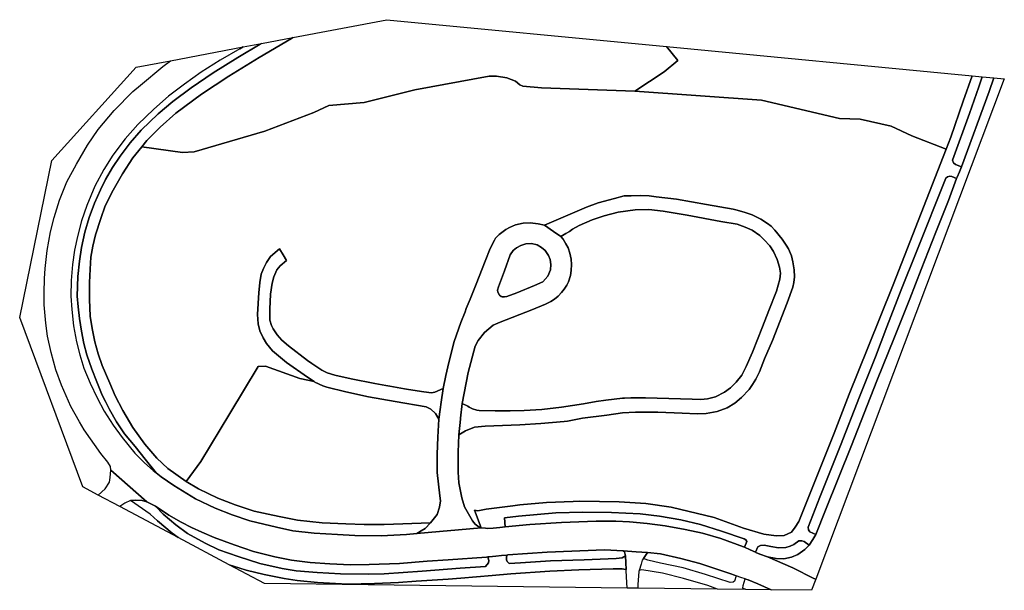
# Model space of a CAD drawing. Header units: metres. Extents: x 92348 to 92626, y 1600225 to 1600387.
import ezdxf

# ---------------------------------------------------------------- set-up
doc = ezdxf.new("R2010")
doc.units = ezdxf.units.M
doc.header["$LTSCALE"] = 25.4
for name, color, linetype in [('ArealressursFlate', 10, 'Continuous'), ('ArealressursGrense', 10, 'Continuous'), ('KantUtsnitt', 10, 'Continuous')]:
    doc.layers.add(name, color=color, linetype=linetype)

# ---------------------------------------------------------------- blocks, each defined once
blk = doc.blocks.new('FKB_210_AR5_NTM 10_NN2000_FeatureWriter_15_0_FMEBLOCK1')
at = {"layer": 'ArealressursFlate'}
for points in [[(-15.66, -11.59), (-15.32, -8.85), (-15.01, -6.84), (-14.44, -2.98), (-13.72, 0.7), (-12.81, 4.37), (-11.28, 10.35), (-9.45, 15.69), (-8.26, 18.74), (-7.9, 19.68), (-6.83, 22.37), (-5.14, 26.54), (-2.58, 33.12), (-1.18, 36.7), (0.08, 39.05), (0.36, 39.58), (1.37, 40.61), (3.27, 42.05), (4.37, 42.66), (5.98, 43.35), (8.18, 43.83), (10.18, 43.96), (12.46, 43.68), (14.22, 43.27), (16.77, 41.49), (18.82, 40.06), (19.49, 39.34), (20.28, 38), (20.94, 36.82), (21.43, 35.39), (21.73, 33.68), (21.91, 32.15), (21.82, 30.49), (21.58, 28.99), (20.99, 27.27), (20.51, 26.26), (19.8, 25.13), (19.06, 24.25), (18.08, 23.21), (17.05, 22.34), (16.01, 21.67), (14.54, 20.92), (10.63, 19.33), (1.67, 15.83), (-0.31, 14.95), (-2.75, 12.94), (-4.58, 10.66), (-5.36, 8.99), (-7.35, 1.61), (-9.02, -7.23), (-9.54, -11.34), (-9.58, -11.62), (-9.97, -16.03), (-10.22, -20.94), (-10.17, -26.6), (-10.04, -29.63), (-9.2, -33.9), (-8.36, -36.47), (-6.12, -40.44), (-5.37, -41.36), (-4.63, -41.93), (-3.69, -42.36), (-21.91, -43.96), (-20.69, -43.27), (-19.52, -42.53), (-18, -40.99), (-16.14, -38.57), (-15.43, -36.56), (-15.17, -34.69), (-15.39, -33.3), (-16.09, -26.74), (-16.14, -21.5), (-15.98, -16.73)], [(1.07, 24.29), (1.47, 23.47), (1.94, 23.08), (2.28, 22.98), (2.96, 22.99), (3.56, 23.05), (6.43, 24.1), (11.42, 26.16), (13.77, 27.26), (15.19, 28.88), (15.89, 30.65), (15.98, 32.13), (15.87, 33.58), (15.39, 34.71), (14.43, 36.08), (13.42, 36.97), (12.12, 37.69), (10.56, 38.06), (8.99, 38.04), (7.52, 37.49), (6.35, 36.9), (5.33, 36.08), (4.53, 34.91), (2.91, 30.34), (1.21, 25.8), (0.93, 24.86)]]:
    blk.add_lwpolyline(points, close=True, dxfattribs=at)

msp = doc.modelspace()

# ---------------------------------------------------------------- linework, layer by layer
at = {"layer": 'ArealressursFlate'}
for points in [[(92530.82, 1600378.99), (92534.02, 1600374.99), (92530.15, 1600371.86), (92521.85, 1600366.36), (92495.45, 1600367.28), (92490.17, 1600367.74), (92489.32, 1600368.18), (92488.08, 1600369.22), (92485.58, 1600370.12), (92482.66, 1600370.56), (92480.57, 1600370.57), (92459.55, 1600366.74), (92445.21, 1600363.11), (92435.3, 1600362.34), (92430.99, 1600360.29), (92417.13, 1600355.03), (92397.13, 1600349.19), (92393.82, 1600349), (92382.34, 1600350.61), (92383.76, 1600352.37), (92387.5, 1600356.12), (92391.99, 1600360.08), (92399.22, 1600365.5), (92407, 1600370.63), (92415.59, 1600375.9), (92424.67, 1600381.29), (92425.08, 1600381.53), (92451.71, 1600386.58)], [(92425.08, 1600381.53), (92424.67, 1600381.29), (92415.59, 1600375.9), (92407, 1600370.63), (92399.22, 1600365.5), (92391.99, 1600360.08), (92387.5, 1600356.12), (92383.76, 1600352.37), (92382.34, 1600350.61), (92379.81, 1600347.45), (92376.88, 1600342.98), (92374.23, 1600338.32), (92371.98, 1600333.92), (92370.77, 1600330.33), (92369.27, 1600325.65), (92368.47, 1600322.52), (92367.95, 1600319.4), (92367.7, 1600315.99), (92367.51, 1600312.17), (92367.51, 1600307.4), (92367.78, 1600302.63), (92368.35, 1600299.2), (92369.04, 1600295.45), (92369.97, 1600292.04), (92371.16, 1600288.75), (92373.27, 1600283.68), (92374.85, 1600280.11), (92376.97, 1600275.99), (92379.83, 1600271.18), (92383.24, 1600266.46), (92386.59, 1600262.52), (92389.69, 1600259.61), (92394.88, 1600255.93), (92398.4, 1600253.83), (92403.82, 1600251.17), (92408.77, 1600249.25), (92414.12, 1600247.53), (92418.13, 1600246.6), (92421.19, 1600245.94), (92426.43, 1600244.97), (92433.36, 1600244.19), (92440.04, 1600243.89), (92445.29, 1600243.68), (92450.88, 1600243.74), (92464.04, 1600244.16), (92462.52, 1600242.62), (92461.35, 1600241.88), (92460.13, 1600241.19), (92457.19, 1600240.89), (92450.1, 1600240.52), (92442.6, 1600240.62), (92437.7, 1600240.84), (92431.09, 1600241.27), (92425.04, 1600241.96), (92420.41, 1600242.92), (92416.88, 1600243.78), (92412.94, 1600244.73), (92407.92, 1600246.44), (92403.11, 1600248.35), (92397.56, 1600250.95), (92391.4, 1600254.72), (92387.83, 1600257.22), (92386.45, 1600258.3), (92383.27, 1600262.19), (92380.45, 1600265.75), (92377.49, 1600269.36), (92375.2, 1600272.73), (92373.21, 1600276.25), (92372.06, 1600278.54), (92371.15, 1600280.35), (92369.6, 1600284.08), (92368.19, 1600287.64), (92366.84, 1600291.74), (92365.98, 1600294.97), (92365.25, 1600298.45), (92364.73, 1600302.01), (92364.34, 1600305.3), (92364.08, 1600308.35), (92364.29, 1600313.94), (92364.7, 1600318.23), (92365.24, 1600322.12), (92366.26, 1600326.45), (92367.47, 1600330.56), (92368.99, 1600334.68), (92370.62, 1600338.45), (92372.06, 1600341.33), (92374.05, 1600344.79), (92376.19, 1600347.95), (92379.1, 1600351.76), (92382.16, 1600355.28), (92386.97, 1600359.94), (92391.14, 1600363.46), (92396.29, 1600367.3), (92402.53, 1600371.55), (92409.48, 1600375.85), (92415.81, 1600379.61), (92416.2, 1600379.85)], [(92560.36, 1600225.24), (92556.62, 1600226.88), (92553.88, 1600228.03), (92553.23, 1600228.26), (92553.06, 1600228.32), (92553.07, 1600228.32), (92551.78, 1600228.75), (92550.45, 1600229.21), (92550.01, 1600229.36), (92548.97, 1600229.72), (92540.19, 1600232.65), (92534.8, 1600234.13), (92529.05, 1600235.38), (92525.38, 1600235.8), (92522.18, 1600236), (92518.56, 1600236.23), (92513.24, 1600236.53), (92497.03, 1600235.92), (92485.86, 1600235.11), (92485.64, 1600235.08), (92484.08, 1600234.92), (92482.46, 1600234.76), (92480.61, 1600234.56), (92480.28, 1600234.53), (92479.87, 1600234.49), (92469.05, 1600233.7), (92463.11, 1600233.3), (92455.24, 1600232.7), (92446.67, 1600232.44), (92441.35, 1600232.32), (92435.5, 1600232.54), (92429.95, 1600232.97), (92424.72, 1600233.62), (92419.94, 1600234.54), (92413.93, 1600236.12), (92408.49, 1600237.99), (92402.79, 1600240.06), (92399.33, 1600241.51), (92396.43, 1600242.87), (92393.47, 1600244.37), (92390.02, 1600246.4), (92386.19, 1600248.88), (92383.75, 1600250.17), (92373.57, 1600259.1), (92373.46, 1600260.12), (92372.72, 1600261.35), (92370.74, 1600263.83), (92366.07, 1600270.51), (92364.75, 1600272.74), (92362.31, 1600277.08), (92359.64, 1600283.12), (92358.05, 1600287.45), (92356.66, 1600292.41), (92355.71, 1600296.97), (92355.18, 1600300.69), (92354.76, 1600305.88), (92354.72, 1600309.27), (92354.8, 1600313.33), (92355.01, 1600316.18), (92355.56, 1600321.27), (92356.56, 1600326.53), (92357.56, 1600330.6), (92359.06, 1600335.52), (92361.18, 1600340.69), (92363.88, 1600345.73), (92366.98, 1600351.05), (92370.04, 1600355.51), (92374.52, 1600360.91), (92379.83, 1600366.28), (92381.98, 1600368.08), (92388.29, 1600373.31), (92390.47, 1600374.96), (92411.03, 1600378.86), (92410.09, 1600378.3), (92404.47, 1600375.08), (92399.13, 1600371.7), (92394.38, 1600368.37), (92389.87, 1600364.94), (92385.78, 1600361.3), (92381.22, 1600356.92), (92377.63, 1600352.84), (92374.15, 1600348.24), (92371.6, 1600344.19), (92369.07, 1600339.46), (92366.77, 1600334.03), (92365.31, 1600329.7), (92364.11, 1600325.19), (92363.29, 1600321.34), (92362.74, 1600317.33), (92362.39, 1600312.81), (92362.3, 1600308.36), (92362.55, 1600304.53), (92363.04, 1600299.98), (92363.88, 1600295.37), (92364.82, 1600291.73), (92365.93, 1600287.92), (92367.75, 1600283.67), (92369.68, 1600279.52), (92371.69, 1600275.83), (92374.27, 1600271.87), (92376.8, 1600268.3), (92380.38, 1600263.91), (92383.1, 1600261.19), (92385.57, 1600258.99), (92386.45, 1600258.3), (92387.83, 1600257.22), (92391.4, 1600254.72), (92397.56, 1600250.95), (92403.11, 1600248.35), (92407.92, 1600246.44), (92412.94, 1600244.73), (92416.88, 1600243.78), (92420.41, 1600242.92), (92425.04, 1600241.96), (92431.09, 1600241.27), (92437.7, 1600240.84), (92442.6, 1600240.62), (92450.1, 1600240.52), (92457.19, 1600240.89), (92460.13, 1600241.19), (92478.35, 1600242.79), (92479.59, 1600242.64), (92480.17, 1600242.56), (92481.78, 1600242.72), (92483.6, 1600242.89), (92485.1, 1600243.03), (92492.12, 1600243.67), (92501.09, 1600244.31), (92510.87, 1600244.7), (92516.46, 1600244.68), (92520.27, 1600244.44), (92525.36, 1600243.99), (92530.39, 1600243.35), (92536.11, 1600242.32), (92540.93, 1600241.25), (92546.17, 1600239.73), (92552.55, 1600237.41), (92552.84, 1600237.27), (92554.44, 1600236.53), (92555.93, 1600235.85), (92556.09, 1600235.77), (92557.15, 1600235.29), (92559.38, 1600234.53), (92559.38, 1600234.52), (92566.53, 1600231.48), (92572.49, 1600228.47), (92572.99, 1600228.22), (92571.82, 1600225.09)], [(92617.28, 1600370.69), (92614.74, 1600363.5), (92611.22, 1600353.32), (92609.89, 1600349.92), (92600.16, 1600353.73), (92594.32, 1600356.49), (92585.61, 1600358.45), (92579.7, 1600358.59), (92557.66, 1600363.78), (92521.85, 1600366.36), (92530.15, 1600371.86), (92534.02, 1600374.99), (92530.82, 1600378.99)], [(92423.31, 1600318.4), (92422.31, 1600320.03), (92421.26, 1600321.73), (92418.78, 1600319.6), (92417.58, 1600317.89), (92416.76, 1600316.18), (92416.16, 1600314.56), (92415.76, 1600312.22), (92415.53, 1600310.24), (92415.48, 1600309.39), (92415.11, 1600303.13), (92415.3, 1600300.47), (92415.77, 1600298.55), (92416.64, 1600296.58), (92417.61, 1600294.94), (92419.29, 1600292.91), (92423.31, 1600289.54), (92429.22, 1600285.38), (92431.07, 1600284.16), (92427.04, 1600285.01), (92417.31, 1600288.56), (92415.25, 1600288.39), (92407.22, 1600275.09), (92399.05, 1600261.54), (92394.88, 1600255.93), (92389.69, 1600259.61), (92386.59, 1600262.52), (92383.24, 1600266.46), (92379.83, 1600271.18), (92376.97, 1600275.99), (92374.85, 1600280.11), (92373.27, 1600283.68), (92371.16, 1600288.75), (92369.97, 1600292.04), (92369.04, 1600295.45), (92368.35, 1600299.2), (92367.78, 1600302.63), (92367.51, 1600307.4), (92367.51, 1600312.17), (92367.7, 1600315.99), (92367.95, 1600319.4), (92368.47, 1600322.52), (92369.27, 1600325.65), (92370.77, 1600330.33), (92371.98, 1600333.92), (92374.23, 1600338.32), (92376.88, 1600342.98), (92379.81, 1600347.45), (92382.34, 1600350.61), (92393.82, 1600349), (92397.13, 1600349.19), (92417.13, 1600355.03), (92430.99, 1600360.29), (92435.3, 1600362.34), (92445.21, 1600363.11), (92459.55, 1600366.74), (92480.57, 1600370.57), (92482.66, 1600370.56), (92485.58, 1600370.12), (92488.08, 1600369.22), (92489.32, 1600368.18), (92490.17, 1600367.74), (92495.45, 1600367.28), (92521.85, 1600366.36), (92557.66, 1600363.78), (92579.7, 1600358.59), (92585.61, 1600358.45), (92594.32, 1600356.49), (92600.16, 1600353.73), (92609.89, 1600349.92), (92594.89, 1600311.54), (92587.74, 1600293.72), (92582.49, 1600280.61), (92578.21, 1600269.58), (92572.58, 1600255.42), (92568.21, 1600244.6), (92567.23, 1600242.92), (92566.1, 1600241.59), (92564.07, 1600240.6), (92561.83, 1600240.47), (92558.32, 1600241.01), (92552.6, 1600242.66), (92544.26, 1600245.66), (92532.08, 1600248.6), (92524.98, 1600249.68), (92517.35, 1600250.15), (92506.29, 1600250.34), (92504.34, 1600250.27), (92496.85, 1600249.96), (92489.29, 1600249.3), (92487.31, 1600249.01), (92479.77, 1600248.03), (92477.37, 1600247.6), (92476.45, 1600247.76), (92478.35, 1600242.79), (92477.41, 1600243.22), (92476.67, 1600243.79), (92475.92, 1600244.71), (92473.68, 1600248.68), (92472.84, 1600251.25), (92472, 1600255.52), (92471.87, 1600258.55), (92471.82, 1600264.21), (92472.07, 1600269.12), (92473.91, 1600270.23), (92476.45, 1600271.27), (92479.52, 1600271.55), (92489.28, 1600271.93), (92495.24, 1600272.3), (92501.87, 1600272.86), (92502.73, 1600273), (92507.01, 1600273.82), (92513.91, 1600274.7), (92518.33, 1600275.36), (92521.99, 1600275.54), (92527.32, 1600275.49), (92528.36, 1600275.49), (92535.21, 1600275.23), (92539.46, 1600275.04), (92542, 1600275.13), (92545.16, 1600275.68), (92547.92, 1600276.77), (92550.16, 1600278.1), (92552, 1600279.65), (92554.14, 1600281.88), (92555.11, 1600283.34), (92556.02, 1600284.81), (92557.08, 1600286.94), (92558.52, 1600290.57), (92560.81, 1600295.77), (92564.93, 1600306.41), (92566.51, 1600310.85), (92566.85, 1600312.2), (92567.01, 1600313.78), (92566.9, 1600315.76), (92566.51, 1600318.05), (92566.11, 1600319.75), (92565.32, 1600321.73), (92564.6, 1600322.77), (92563.5, 1600324.42), (92561.46, 1600326.99), (92560.36, 1600328.15), (92559.32, 1600328.94), (92557.48, 1600330.13), (92555.06, 1600331.31), (92553.05, 1600332.02), (92550.78, 1600332.72), (92549.6, 1600333), (92542.14, 1600334.29), (92533.58, 1600335.83), (92527.84, 1600336.47), (92525.89, 1600336.72), (92523.42, 1600336.85), (92520.82, 1600336.74), (92518.83, 1600336.76), (92516.04, 1600335.99), (92511.46, 1600334.73), (92508.13, 1600333.53), (92503.53, 1600331.56), (92496.26, 1600328.42), (92494.5, 1600328.83), (92492.22, 1600329.11), (92490.22, 1600328.98), (92488.02, 1600328.5), (92486.41, 1600327.81), (92485.31, 1600327.2), (92483.41, 1600325.76), (92482.4, 1600324.73), (92482.12, 1600324.2), (92480.86, 1600321.85), (92479.46, 1600318.27), (92476.9, 1600311.69), (92475.21, 1600307.52), (92474.14, 1600304.83), (92473.78, 1600303.89), (92472.59, 1600300.84), (92470.76, 1600295.5), (92469.23, 1600289.52), (92468.32, 1600285.85), (92467.6, 1600282.17), (92465.27, 1600281.13), (92464.31, 1600280.96), (92462.14, 1600281.22), (92457.75, 1600281.93), (92456.71, 1600282.08), (92452.49, 1600282.84), (92451.34, 1600283.05), (92448.29, 1600283.61), (92441.54, 1600284.98), (92436.92, 1600286.01), (92434.78, 1600286.68), (92433.29, 1600287.38), (92430.47, 1600289.32), (92429.26, 1600290.16), (92423.82, 1600294.27), (92421.94, 1600295.88), (92420.6, 1600297.37), (92419.54, 1600299.07), (92419.03, 1600300.02), (92418.61, 1600301.51), (92418.57, 1600304.62), (92418.77, 1600308.89), (92419.23, 1600312.03), (92419.68, 1600313.77), (92420.54, 1600315.75), (92421.53, 1600316.89)], [(92617.28, 1600370.69), (92620.11, 1600370.42), (92619.17, 1600367.61), (92616.54, 1600360.04), (92611.68, 1600346.86), (92612, 1600346.06), (92612.52, 1600345.59), (92614.23, 1600344.97), (92613.66, 1600343.55), (92613, 1600341.97), (92612.85, 1600341.61), (92611.51, 1600342.18), (92610.98, 1600342.26), (92610.3, 1600342.1), (92609.85, 1600341.77), (92601.59, 1600321.17), (92597.21, 1600310.1), (92593.14, 1600299.61), (92589.87, 1600291.18), (92585.4, 1600279.82), (92580.05, 1600266.09), (92574.2, 1600251.42), (92570.89, 1600242.96), (92570.97, 1600242.22), (92571.36, 1600241.63), (92573.07, 1600240.91), (92572.19, 1600239.49), (92571.18, 1600237.88), (92569.71, 1600238.95), (92569.04, 1600239.11), (92568.24, 1600239.1), (92566.77, 1600238.03), (92565.77, 1600237.56), (92564.5, 1600237.22), (92562.48, 1600237.08), (92560.26, 1600237.45), (92558.39, 1600237.84), (92557.35, 1600237.74), (92556.63, 1600237.42), (92555.93, 1600235.85), (92554.44, 1600236.53), (92552.84, 1600237.27), (92553.49, 1600238.88), (92553.23, 1600239.35), (92552.71, 1600239.69), (92546.39, 1600241.86), (92540.36, 1600243.71), (92534.81, 1600245.04), (92528.82, 1600246.12), (92523.32, 1600246.75), (92515.27, 1600247.13), (92507.14, 1600247.24), (92499.44, 1600247.06), (92488.93, 1600246.12), (92484.94, 1600245.61), (92485.1, 1600243.03), (92483.6, 1600242.89), (92481.78, 1600242.72), (92480.17, 1600242.56), (92479.59, 1600242.64), (92478.35, 1600242.79), (92476.45, 1600247.76), (92477.37, 1600247.6), (92479.77, 1600248.03), (92487.31, 1600249.01), (92489.29, 1600249.3), (92496.85, 1600249.96), (92504.34, 1600250.27), (92506.29, 1600250.34), (92517.35, 1600250.15), (92524.98, 1600249.68), (92532.08, 1600248.6), (92544.26, 1600245.66), (92552.6, 1600242.66), (92558.32, 1600241.01), (92561.83, 1600240.47), (92564.07, 1600240.6), (92566.1, 1600241.59), (92567.23, 1600242.92), (92568.21, 1600244.6), (92572.58, 1600255.42), (92578.21, 1600269.58), (92582.49, 1600280.61), (92587.74, 1600293.72), (92594.89, 1600311.54), (92609.89, 1600349.92), (92611.22, 1600353.32), (92614.74, 1600363.5)], [(92573.07, 1600240.91), (92575.81, 1600247.75), (92583.15, 1600266.06), (92590.33, 1600284.4), (92595.33, 1600296.7), (92599.64, 1600307.59), (92602.86, 1600315.86), (92607.01, 1600326.42), (92610.54, 1600335.38), (92612.85, 1600341.61), (92613, 1600341.97), (92613.66, 1600343.55), (92614.23, 1600344.97), (92622.05, 1600366.21), (92623.34, 1600370.11), (92626.35, 1600369.82), (92572.99, 1600228.22), (92572.49, 1600228.47), (92566.53, 1600231.48), (92559.38, 1600234.52), (92559.38, 1600234.53), (92561.78, 1600234.11), (92563.98, 1600234.03), (92566.17, 1600234.51), (92567.97, 1600235.26), (92569.89, 1600236.6), (92571.18, 1600237.88), (92572.19, 1600239.49)], [(92623.34, 1600370.11), (92622.05, 1600366.21), (92614.23, 1600344.97), (92612.52, 1600345.59), (92612, 1600346.06), (92611.68, 1600346.86), (92616.54, 1600360.04), (92619.17, 1600367.61), (92620.11, 1600370.42)], [(92612.85, 1600341.61), (92610.54, 1600335.38), (92607.01, 1600326.42), (92602.86, 1600315.86), (92599.64, 1600307.59), (92595.33, 1600296.7), (92590.33, 1600284.4), (92583.15, 1600266.06), (92575.81, 1600247.75), (92573.07, 1600240.91), (92571.36, 1600241.63), (92570.97, 1600242.22), (92570.89, 1600242.96), (92574.2, 1600251.42), (92580.05, 1600266.09), (92585.4, 1600279.82), (92589.87, 1600291.18), (92593.14, 1600299.61), (92597.21, 1600310.1), (92601.59, 1600321.17), (92609.85, 1600341.77), (92610.3, 1600342.1), (92610.98, 1600342.26), (92611.51, 1600342.18)], [(92473.02, 1600277.92), (92474.61, 1600277.23), (92474.99, 1600276.89), (92475.92, 1600276.47), (92477.09, 1600276.11), (92477.74, 1600275.98), (92482.29, 1600275.88), (92486.56, 1600275.84), (92490.47, 1600275.95), (92495.51, 1600276.29), (92501.12, 1600276.96), (92507.28, 1600277.87), (92510.85, 1600278.49), (92513.59, 1600278.93), (92518.33, 1600279.43), (92518.89, 1600279.49), (92520.69, 1600279.54), (92524.84, 1600279.57), (92531.43, 1600279.34), (92538.04, 1600279.17), (92540.53, 1600279.09), (92542.41, 1600279.3), (92544.69, 1600279.89), (92547.17, 1600281.19), (92548.86, 1600282.42), (92550.52, 1600284.02), (92552.11, 1600286), (92553.36, 1600288.42), (92555.11, 1600292.53), (92557.97, 1600299.64), (92559.78, 1600304.24), (92561.88, 1600309.76), (92562.88, 1600313.11), (92562.99, 1600314.82), (92562.72, 1600316.54), (92562.1, 1600318.73), (92561.05, 1600320.96), (92560.04, 1600322.56), (92558.4, 1600324.3), (92557.23, 1600325.46), (92555.01, 1600327.04), (92553.01, 1600327.9), (92550.74, 1600328.67), (92546.17, 1600329.42), (92536.6, 1600331.28), (92529.88, 1600332.4), (92525.82, 1600332.84), (92521.89, 1600332.8), (92517.08, 1600332.13), (92513.17, 1600331.11), (92509.76, 1600329.93), (92506.1, 1600328.33), (92504.16, 1600327.29), (92503.33, 1600326.65), (92502.34, 1600326.1), (92500.86, 1600325.21), (92498.81, 1600326.64), (92496.26, 1600328.42), (92503.53, 1600331.56), (92508.13, 1600333.53), (92511.46, 1600334.73), (92516.04, 1600335.99), (92518.83, 1600336.76), (92520.82, 1600336.74), (92523.42, 1600336.85), (92525.89, 1600336.72), (92527.84, 1600336.47), (92533.58, 1600335.83), (92542.14, 1600334.29), (92549.6, 1600333), (92550.78, 1600332.72), (92553.05, 1600332.02), (92555.06, 1600331.31), (92557.48, 1600330.13), (92559.32, 1600328.94), (92560.36, 1600328.15), (92561.46, 1600326.99), (92563.5, 1600324.42), (92564.6, 1600322.77), (92565.32, 1600321.73), (92566.11, 1600319.75), (92566.51, 1600318.05), (92566.9, 1600315.76), (92567.01, 1600313.78), (92566.85, 1600312.2), (92566.51, 1600310.85), (92564.93, 1600306.41), (92560.81, 1600295.77), (92558.52, 1600290.57), (92557.08, 1600286.94), (92556.02, 1600284.81), (92555.11, 1600283.34), (92554.14, 1600281.88), (92552, 1600279.65), (92550.16, 1600278.1), (92547.92, 1600276.77), (92545.16, 1600275.68), (92542, 1600275.13), (92539.46, 1600275.04), (92535.21, 1600275.23), (92528.36, 1600275.49), (92527.32, 1600275.49), (92521.99, 1600275.54), (92518.33, 1600275.36), (92513.91, 1600274.7), (92507.01, 1600273.82), (92502.73, 1600273), (92501.87, 1600272.86), (92495.24, 1600272.3), (92489.28, 1600271.93), (92479.52, 1600271.55), (92476.45, 1600271.27), (92473.91, 1600270.23), (92472.07, 1600269.12), (92472.46, 1600273.53), (92472.5, 1600273.81)], [(92500.86, 1600325.21), (92502.34, 1600326.1), (92503.33, 1600326.65), (92504.16, 1600327.29), (92506.1, 1600328.33), (92509.76, 1600329.93), (92513.17, 1600331.11), (92517.08, 1600332.13), (92521.89, 1600332.8), (92525.82, 1600332.84), (92529.88, 1600332.4), (92536.6, 1600331.28), (92546.17, 1600329.42), (92550.74, 1600328.67), (92553.01, 1600327.9), (92555.01, 1600327.04), (92557.23, 1600325.46), (92558.4, 1600324.3), (92560.04, 1600322.56), (92561.05, 1600320.96), (92562.1, 1600318.73), (92562.72, 1600316.54), (92562.99, 1600314.82), (92562.88, 1600313.11), (92561.88, 1600309.76), (92559.78, 1600304.24), (92557.97, 1600299.64), (92555.11, 1600292.53), (92553.36, 1600288.42), (92552.11, 1600286), (92550.52, 1600284.02), (92548.86, 1600282.42), (92547.17, 1600281.19), (92544.69, 1600279.89), (92542.41, 1600279.3), (92540.53, 1600279.09), (92538.04, 1600279.17), (92531.43, 1600279.34), (92524.84, 1600279.57), (92520.69, 1600279.54), (92518.89, 1600279.49), (92518.33, 1600279.43), (92513.59, 1600278.93), (92510.85, 1600278.49), (92507.28, 1600277.87), (92501.12, 1600276.96), (92495.51, 1600276.29), (92490.47, 1600275.95), (92486.56, 1600275.84), (92482.29, 1600275.88), (92477.74, 1600275.98), (92477.09, 1600276.11), (92475.92, 1600276.47), (92474.99, 1600276.89), (92474.61, 1600277.23), (92473.02, 1600277.92), (92474.69, 1600286.76), (92476.68, 1600294.14), (92477.46, 1600295.81), (92479.29, 1600298.09), (92481.73, 1600300.1), (92483.71, 1600300.98), (92492.67, 1600304.48), (92496.58, 1600306.07), (92498.05, 1600306.82), (92499.09, 1600307.49), (92500.12, 1600308.36), (92501.1, 1600309.4), (92501.84, 1600310.28), (92502.55, 1600311.41), (92503.03, 1600312.42), (92503.62, 1600314.14), (92503.86, 1600315.64), (92503.95, 1600317.3), (92503.77, 1600318.83), (92503.47, 1600320.54), (92502.98, 1600321.97), (92502.32, 1600323.15), (92501.53, 1600324.49)], [(92483.11, 1600309.44), (92482.97, 1600310.01), (92483.25, 1600310.95), (92484.95, 1600315.49), (92486.57, 1600320.06), (92487.37, 1600321.23), (92488.39, 1600322.05), (92489.56, 1600322.64), (92491.03, 1600323.19), (92492.6, 1600323.21), (92494.16, 1600322.84), (92495.46, 1600322.12), (92496.47, 1600321.23), (92497.43, 1600319.86), (92497.91, 1600318.73), (92498.02, 1600317.28), (92497.93, 1600315.8), (92497.23, 1600314.03), (92495.81, 1600312.41), (92493.46, 1600311.31), (92488.47, 1600309.25), (92485.6, 1600308.2), (92485, 1600308.14), (92484.32, 1600308.13), (92483.98, 1600308.23), (92483.51, 1600308.62)], [(92433.57, 1600282.93), (92431.33, 1600283.98), (92431.07, 1600284.16), (92429.22, 1600285.38), (92423.31, 1600289.54), (92419.29, 1600292.91), (92417.61, 1600294.94), (92416.64, 1600296.58), (92415.77, 1600298.55), (92415.3, 1600300.47), (92415.11, 1600303.13), (92415.48, 1600309.39), (92415.53, 1600310.24), (92415.76, 1600312.22), (92416.16, 1600314.56), (92416.76, 1600316.18), (92417.58, 1600317.89), (92418.78, 1600319.6), (92421.26, 1600321.73), (92422.31, 1600320.03), (92423.31, 1600318.4), (92421.53, 1600316.89), (92420.54, 1600315.75), (92419.68, 1600313.77), (92419.23, 1600312.03), (92418.77, 1600308.89), (92418.57, 1600304.62), (92418.61, 1600301.51), (92419.03, 1600300.02), (92419.54, 1600299.07), (92420.6, 1600297.37), (92421.94, 1600295.88), (92423.82, 1600294.27), (92429.26, 1600290.16), (92430.47, 1600289.32), (92433.29, 1600287.38), (92434.78, 1600286.68), (92436.92, 1600286.01), (92441.54, 1600284.98), (92448.29, 1600283.61), (92451.34, 1600283.05), (92452.49, 1600282.84), (92456.71, 1600282.08), (92457.75, 1600281.93), (92462.14, 1600281.22), (92464.31, 1600280.96), (92465.27, 1600281.13), (92467.6, 1600282.17), (92467.03, 1600278.31), (92466.72, 1600276.3), (92466.38, 1600273.56), (92465.47, 1600275.14), (92464.08, 1600276.39), (92462.77, 1600277.05), (92454.01, 1600278.48), (92446.44, 1600279.84), (92440.06, 1600281.23), (92434.73, 1600282.54)], [(92417.31, 1600288.56), (92427.04, 1600285.01), (92431.07, 1600284.16), (92431.33, 1600283.98), (92433.57, 1600282.93), (92434.73, 1600282.54), (92440.06, 1600281.23), (92446.44, 1600279.84), (92454.01, 1600278.48), (92462.77, 1600277.05), (92464.08, 1600276.39), (92465.47, 1600275.14), (92466.38, 1600273.56), (92466.06, 1600268.42), (92465.9, 1600263.65), (92465.95, 1600258.41), (92466.65, 1600251.85), (92466.87, 1600250.46), (92466.61, 1600248.59), (92465.9, 1600246.58), (92464.04, 1600244.16), (92450.88, 1600243.74), (92445.29, 1600243.68), (92440.04, 1600243.89), (92433.36, 1600244.19), (92426.43, 1600244.97), (92421.19, 1600245.94), (92418.13, 1600246.6), (92414.12, 1600247.53), (92408.77, 1600249.25), (92403.82, 1600251.17), (92398.4, 1600253.83), (92394.88, 1600255.93), (92399.05, 1600261.54), (92407.22, 1600275.09), (92415.25, 1600288.39)], [(92370.03, 1600252.05), (92371.95, 1600253.82), (92373.16, 1600255.73), (92373.43, 1600256.99), (92373.57, 1600259.1), (92383.75, 1600250.17), (92382.44, 1600250.51), (92380.5, 1600250.62), (92379.18, 1600250.48), (92377.58, 1600249.77), (92376.15, 1600248.79)], [(92519.21, 1600234.81), (92519.27, 1600232.87), (92519.34, 1600230.95), (92519.33, 1600230.95), (92518.72, 1600231.12), (92518.27, 1600231.21), (92515.74, 1600231.17), (92505.99, 1600230.84), (92497.78, 1600230.53), (92486.77, 1600229.79), (92481.5, 1600229.32), (92472.57, 1600228.55), (92469.02, 1600228.24), (92459.99, 1600227.71), (92454.92, 1600227.3), (92448.16, 1600227.02), (92440.54, 1600226.85), (92432.01, 1600227.33), (92426.26, 1600227.88), (92422.62, 1600228.44), (92416.99, 1600229.54), (92411.85, 1600230.79), (92408.32, 1600231.88), (92407.07, 1600232.32), (92392.66, 1600239.99), (92390.89, 1600241.28), (92386.82, 1600244.72), (92384.74, 1600246.65), (92379.18, 1600250.48), (92380.5, 1600250.62), (92382.44, 1600250.51), (92383.75, 1600250.17), (92386.19, 1600248.88), (92388.43, 1600246.68), (92391.94, 1600243.66), (92395.32, 1600241.17), (92400.3, 1600238.42), (92404.16, 1600236.55), (92409.59, 1600234.68), (92415.78, 1600232.69), (92422.1, 1600231.26), (92426.01, 1600230.61), (92432, 1600230.09), (92438.55, 1600229.73), (92446.38, 1600229.66), (92450.87, 1600229.75), (92461.63, 1600230.47), (92472.45, 1600231.35), (92479.57, 1600231.87), (92480.38, 1600232.84), (92480.51, 1600233.57), (92480.28, 1600234.53), (92480.61, 1600234.56), (92482.46, 1600234.76), (92484.08, 1600234.92), (92485.64, 1600235.08), (92485.55, 1600234.33), (92485.51, 1600233.76), (92485.71, 1600233.24), (92486.28, 1600232.68), (92489.49, 1600232.89), (92497.94, 1600233.48), (92507.5, 1600233.74), (92516.53, 1600234.05), (92518.24, 1600234.31)], [(92386.19, 1600248.88), (92390.02, 1600246.4), (92393.47, 1600244.37), (92396.43, 1600242.87), (92399.33, 1600241.51), (92402.79, 1600240.06), (92408.49, 1600237.99), (92413.93, 1600236.12), (92419.94, 1600234.54), (92424.72, 1600233.62), (92429.95, 1600232.97), (92435.5, 1600232.54), (92441.35, 1600232.32), (92446.67, 1600232.44), (92455.24, 1600232.7), (92463.11, 1600233.3), (92469.05, 1600233.7), (92479.87, 1600234.49), (92480.28, 1600234.53), (92480.51, 1600233.57), (92480.38, 1600232.84), (92479.57, 1600231.87), (92472.45, 1600231.35), (92461.63, 1600230.47), (92450.87, 1600229.75), (92446.38, 1600229.66), (92438.55, 1600229.73), (92432, 1600230.09), (92426.01, 1600230.61), (92422.1, 1600231.26), (92415.78, 1600232.69), (92409.59, 1600234.68), (92404.16, 1600236.55), (92400.3, 1600238.42), (92395.32, 1600241.17), (92391.94, 1600243.66), (92388.43, 1600246.68)], [(92552.84, 1600237.27), (92552.55, 1600237.41), (92546.17, 1600239.73), (92540.93, 1600241.25), (92536.11, 1600242.32), (92530.39, 1600243.35), (92525.36, 1600243.99), (92520.27, 1600244.44), (92516.46, 1600244.68), (92510.87, 1600244.7), (92501.09, 1600244.31), (92492.12, 1600243.67), (92485.1, 1600243.03), (92484.94, 1600245.61), (92488.93, 1600246.12), (92499.44, 1600247.06), (92507.14, 1600247.24), (92515.27, 1600247.13), (92523.32, 1600246.75), (92528.82, 1600246.12), (92534.81, 1600245.04), (92540.36, 1600243.71), (92546.39, 1600241.86), (92552.71, 1600239.69), (92553.23, 1600239.35), (92553.49, 1600238.88)], [(92571.18, 1600237.88), (92569.89, 1600236.6), (92567.97, 1600235.26), (92566.17, 1600234.51), (92563.98, 1600234.03), (92561.78, 1600234.11), (92559.38, 1600234.53), (92557.15, 1600235.29), (92556.09, 1600235.77), (92555.93, 1600235.85), (92556.63, 1600237.42), (92557.35, 1600237.74), (92558.39, 1600237.84), (92560.26, 1600237.45), (92562.48, 1600237.08), (92564.5, 1600237.22), (92565.77, 1600237.56), (92566.77, 1600238.03), (92568.24, 1600239.1), (92569.04, 1600239.11), (92569.71, 1600238.95)], [(92485.64, 1600235.08), (92485.86, 1600235.11), (92497.03, 1600235.92), (92513.24, 1600236.53), (92518.56, 1600236.23), (92518.86, 1600235.96), (92519.21, 1600234.81), (92518.24, 1600234.31), (92516.53, 1600234.05), (92507.5, 1600233.74), (92497.94, 1600233.48), (92489.49, 1600232.89), (92486.28, 1600232.68), (92485.71, 1600233.24), (92485.51, 1600233.76), (92485.55, 1600234.33)], [(92519.21, 1600234.81), (92518.86, 1600235.96), (92518.56, 1600236.23), (92522.18, 1600236), (92525.38, 1600235.8), (92524.26, 1600234.11), (92523.93, 1600233.61), (92523.59, 1600232.49), (92523.05, 1600230.71), (92522.97, 1600230.44), (92522.68, 1600226.75), (92522.72, 1600225.7), (92519.63, 1600225.74), (92519.45, 1600228.89), (92519.34, 1600230.72), (92519.33, 1600230.95), (92519.34, 1600230.95), (92519.27, 1600232.87)], [(92524.26, 1600234.11), (92525.38, 1600235.8), (92529.05, 1600235.38), (92534.8, 1600234.13), (92540.19, 1600232.65), (92548.97, 1600229.72), (92550.01, 1600229.36), (92550.45, 1600229.21), (92549.99, 1600227.66), (92549.65, 1600227.38), (92548.78, 1600227.27), (92541.79, 1600229.54), (92535.51, 1600231.42), (92529.12, 1600232.81), (92525.46, 1600233.61)], [(92553.18, 1600225.33), (92552.34, 1600225.68), (92552.43, 1600226.46), (92553.06, 1600228.32), (92553.23, 1600228.26), (92553.88, 1600228.03), (92556.62, 1600226.88), (92560.36, 1600225.24)]]:
    msp.add_lwpolyline(points, close=True, dxfattribs=at)
at = {"layer": 'ArealressursGrense'}
for p, q in [((92410.09, 1600378.3), (92411.03, 1600378.86)), ((92542.14, 1600334.29), (92549.6, 1600333)), ((92549.6, 1600333), (92550.78, 1600332.72)), ((92555.11, 1600292.53), (92557.97, 1600299.64)), ((92429.26, 1600290.16), (92430.47, 1600289.32)), ((92448.29, 1600283.61), (92451.34, 1600283.05)), ((92452.49, 1600282.84), (92451.34, 1600283.05)), ((92452.49, 1600282.84), (92456.71, 1600282.08)), ((92457.75, 1600281.93), (92456.71, 1600282.08)), ((92457.75, 1600281.93), (92462.14, 1600281.22)), ((92518.89, 1600279.49), (92518.33, 1600279.43)), ((92495.51, 1600276.29), (92490.47, 1600275.95)), ((92527.32, 1600275.49), (92521.99, 1600275.54)), ((92472.07, 1600269.12), (92473.91, 1600270.23)), ((92383.75, 1600250.17), (92373.57, 1600259.1)), ((92384.74, 1600246.65), (92379.18, 1600250.48)), ((92506.29, 1600250.34), (92504.34, 1600250.27)), ((92383.75, 1600250.17), (92386.19, 1600248.88)), ((92478.35, 1600242.79), (92476.45, 1600247.76)), ((92489.29, 1600249.3), (92487.31, 1600249.01)), ((92465.9, 1600246.58), (92464.04, 1600244.16)), ((92478.35, 1600242.79), (92460.13, 1600241.19)), ((92525.38, 1600235.8), (92524.26, 1600234.11))]:
    msp.add_line(p, q, dxfattribs=at)
for points in [[(92382.34, 1600350.61), (92383.76, 1600352.37), (92387.5, 1600356.12), (92391.99, 1600360.08), (92399.22, 1600365.5), (92407, 1600370.63), (92415.59, 1600375.9), (92424.67, 1600381.29), (92425.08, 1600381.53)], [(92416.2, 1600379.85), (92415.81, 1600379.61), (92409.48, 1600375.85), (92402.53, 1600371.55), (92396.29, 1600367.3), (92391.14, 1600363.46), (92386.97, 1600359.94), (92382.16, 1600355.28), (92379.1, 1600351.76), (92376.19, 1600347.95), (92374.05, 1600344.79), (92372.06, 1600341.33), (92370.62, 1600338.45), (92368.99, 1600334.68), (92367.47, 1600330.56), (92366.26, 1600326.45), (92365.24, 1600322.12), (92364.7, 1600318.23), (92364.29, 1600313.94), (92364.08, 1600308.35), (92364.34, 1600305.3), (92364.73, 1600302.01), (92365.25, 1600298.45), (92365.98, 1600294.97), (92366.84, 1600291.74), (92368.19, 1600287.64), (92369.6, 1600284.08), (92371.15, 1600280.35), (92372.06, 1600278.54), (92373.21, 1600276.25), (92375.2, 1600272.73), (92377.49, 1600269.36), (92380.45, 1600265.75), (92383.27, 1600262.19), (92386.45, 1600258.3)], [(92530.82, 1600378.99), (92534.02, 1600374.99), (92530.15, 1600371.86), (92521.85, 1600366.36)], [(92410.09, 1600378.3), (92404.47, 1600375.08), (92399.13, 1600371.7), (92394.38, 1600368.37), (92389.87, 1600364.94), (92385.78, 1600361.3), (92381.22, 1600356.92), (92377.63, 1600352.84), (92374.15, 1600348.24), (92371.6, 1600344.19), (92369.07, 1600339.46), (92366.77, 1600334.03), (92365.31, 1600329.7), (92364.11, 1600325.19), (92363.29, 1600321.34), (92362.74, 1600317.33), (92362.39, 1600312.81), (92362.3, 1600308.36), (92362.55, 1600304.53), (92363.04, 1600299.98), (92363.88, 1600295.37), (92364.82, 1600291.73), (92365.93, 1600287.92), (92367.75, 1600283.67), (92369.68, 1600279.52), (92371.69, 1600275.83), (92374.27, 1600271.87), (92376.8, 1600268.3), (92380.38, 1600263.91), (92383.1, 1600261.19), (92385.57, 1600258.99), (92386.45, 1600258.3)], [(92381.98, 1600368.08), (92388.29, 1600373.31), (92390.47, 1600374.96)], [(92521.85, 1600366.36), (92495.45, 1600367.28), (92490.17, 1600367.74), (92489.32, 1600368.18), (92488.08, 1600369.22), (92485.58, 1600370.12), (92482.66, 1600370.56), (92480.57, 1600370.57), (92459.55, 1600366.74), (92445.21, 1600363.11), (92435.3, 1600362.34), (92430.99, 1600360.29), (92417.13, 1600355.03), (92397.13, 1600349.19), (92393.82, 1600349), (92382.34, 1600350.61)], [(92617.28, 1600370.69), (92614.74, 1600363.5), (92611.22, 1600353.32), (92609.89, 1600349.92)], [(92614.23, 1600344.97), (92612.52, 1600345.59), (92612, 1600346.06), (92611.68, 1600346.86), (92616.54, 1600360.04), (92619.17, 1600367.61), (92620.11, 1600370.42)], [(92614.23, 1600344.97), (92622.05, 1600366.21), (92623.34, 1600370.11)], [(92366.07, 1600270.51), (92364.75, 1600272.74), (92362.31, 1600277.08), (92359.64, 1600283.12), (92358.05, 1600287.45), (92356.66, 1600292.41), (92355.71, 1600296.97), (92355.18, 1600300.69), (92354.76, 1600305.88), (92354.72, 1600309.27), (92354.8, 1600313.33), (92355.01, 1600316.18), (92355.56, 1600321.27), (92356.56, 1600326.53), (92357.56, 1600330.6), (92359.06, 1600335.52), (92361.18, 1600340.69), (92363.88, 1600345.73), (92366.98, 1600351.05), (92370.04, 1600355.51), (92374.52, 1600360.91), (92379.83, 1600366.28), (92381.98, 1600368.08)], [(92609.89, 1600349.92), (92600.16, 1600353.73), (92594.32, 1600356.49), (92585.61, 1600358.45), (92579.7, 1600358.59), (92557.66, 1600363.78), (92521.85, 1600366.36)], [(92394.88, 1600255.93), (92389.69, 1600259.61), (92386.59, 1600262.52), (92383.24, 1600266.46), (92379.83, 1600271.18), (92376.97, 1600275.99), (92374.85, 1600280.11), (92373.27, 1600283.68), (92371.16, 1600288.75), (92369.97, 1600292.04), (92369.04, 1600295.45), (92368.35, 1600299.2), (92367.78, 1600302.63), (92367.51, 1600307.4), (92367.51, 1600312.17), (92367.7, 1600315.99), (92367.95, 1600319.4), (92368.47, 1600322.52), (92369.27, 1600325.65), (92370.77, 1600330.33), (92371.98, 1600333.92), (92374.23, 1600338.32), (92376.88, 1600342.98), (92379.81, 1600347.45), (92382.34, 1600350.61)], [(92609.89, 1600349.92), (92594.89, 1600311.54), (92587.74, 1600293.72), (92582.49, 1600280.61), (92578.21, 1600269.58), (92572.58, 1600255.42), (92568.21, 1600244.6), (92567.23, 1600242.92), (92566.1, 1600241.59), (92564.07, 1600240.6), (92561.83, 1600240.47), (92558.32, 1600241.01), (92552.6, 1600242.66), (92544.26, 1600245.66), (92532.08, 1600248.6), (92524.98, 1600249.68), (92517.35, 1600250.15), (92506.29, 1600250.34)], [(92612.85, 1600341.61), (92613, 1600341.97), (92613.66, 1600343.55), (92614.23, 1600344.97)], [(92612.85, 1600341.61), (92611.51, 1600342.18), (92610.98, 1600342.26), (92610.3, 1600342.1), (92609.85, 1600341.77), (92601.59, 1600321.17), (92597.21, 1600310.1), (92593.14, 1600299.61), (92589.87, 1600291.18), (92585.4, 1600279.82), (92580.05, 1600266.09), (92574.2, 1600251.42), (92570.89, 1600242.96), (92570.97, 1600242.22), (92571.36, 1600241.63), (92573.07, 1600240.91)], [(92612.85, 1600341.61), (92610.54, 1600335.38), (92607.01, 1600326.42), (92602.86, 1600315.86), (92599.64, 1600307.59), (92595.33, 1600296.7), (92590.33, 1600284.4), (92583.15, 1600266.06), (92575.81, 1600247.75), (92573.07, 1600240.91)], [(92496.26, 1600328.42), (92503.53, 1600331.56), (92508.13, 1600333.53), (92511.46, 1600334.73), (92516.04, 1600335.99), (92518.83, 1600336.76)], [(92518.83, 1600336.76), (92520.82, 1600336.74), (92523.42, 1600336.85), (92525.89, 1600336.72), (92527.84, 1600336.47)], [(92527.84, 1600336.47), (92533.58, 1600335.83), (92542.14, 1600334.29)], [(92500.86, 1600325.21), (92502.34, 1600326.1), (92503.33, 1600326.65), (92504.16, 1600327.29), (92506.1, 1600328.33), (92509.76, 1600329.93), (92513.17, 1600331.11), (92517.08, 1600332.13), (92521.89, 1600332.8), (92525.82, 1600332.84), (92529.88, 1600332.4)], [(92529.88, 1600332.4), (92536.6, 1600331.28), (92546.17, 1600329.42)], [(92550.78, 1600332.72), (92553.05, 1600332.02), (92555.06, 1600331.31), (92557.48, 1600330.13), (92559.32, 1600328.94)], [(92496.26, 1600328.42), (92494.5, 1600328.83), (92492.22, 1600329.11), (92490.22, 1600328.98), (92488.02, 1600328.5), (92486.41, 1600327.81), (92485.31, 1600327.2), (92483.41, 1600325.76), (92482.4, 1600324.73), (92482.12, 1600324.2)], [(92496.26, 1600328.42), (92498.81, 1600326.64), (92500.86, 1600325.21)], [(92557.97, 1600299.64), (92559.78, 1600304.24), (92561.88, 1600309.76), (92562.88, 1600313.11), (92562.99, 1600314.82), (92562.72, 1600316.54), (92562.1, 1600318.73), (92561.05, 1600320.96), (92560.04, 1600322.56), (92558.4, 1600324.3), (92557.23, 1600325.46), (92555.01, 1600327.04), (92553.01, 1600327.9), (92550.74, 1600328.67), (92546.17, 1600329.42)], [(92559.32, 1600328.94), (92560.36, 1600328.15), (92561.46, 1600326.99)], [(92561.46, 1600326.99), (92563.5, 1600324.42), (92564.6, 1600322.77)], [(92473.02, 1600277.92), (92474.69, 1600286.76), (92476.68, 1600294.14), (92477.46, 1600295.81), (92479.29, 1600298.09), (92481.73, 1600300.1), (92483.71, 1600300.98), (92492.67, 1600304.48), (92496.58, 1600306.07), (92498.05, 1600306.82), (92499.09, 1600307.49), (92500.12, 1600308.36), (92501.1, 1600309.4), (92501.84, 1600310.28), (92502.55, 1600311.41), (92503.03, 1600312.42), (92503.62, 1600314.14), (92503.86, 1600315.64), (92503.95, 1600317.3), (92503.77, 1600318.83), (92503.47, 1600320.54), (92502.98, 1600321.97), (92502.32, 1600323.15), (92501.53, 1600324.49), (92500.86, 1600325.21)], [(92482.12, 1600324.2), (92480.86, 1600321.85), (92479.46, 1600318.27), (92476.9, 1600311.69), (92475.21, 1600307.52)], [(92483.11, 1600309.44), (92483.51, 1600308.62), (92483.98, 1600308.23), (92484.32, 1600308.13), (92485, 1600308.14), (92485.6, 1600308.2), (92488.47, 1600309.25), (92493.46, 1600311.31), (92495.81, 1600312.41), (92497.23, 1600314.03), (92497.93, 1600315.8), (92498.02, 1600317.28), (92497.91, 1600318.73), (92497.43, 1600319.86), (92496.47, 1600321.23), (92495.46, 1600322.12), (92494.16, 1600322.84), (92492.6, 1600323.21), (92491.03, 1600323.19), (92489.56, 1600322.64), (92488.39, 1600322.05), (92487.37, 1600321.23), (92486.57, 1600320.06), (92484.95, 1600315.49), (92483.25, 1600310.95), (92482.97, 1600310.01), (92483.11, 1600309.44)], [(92564.6, 1600322.77), (92565.32, 1600321.73), (92566.11, 1600319.75), (92566.51, 1600318.05), (92566.9, 1600315.76), (92567.01, 1600313.78)], [(92423.31, 1600318.4), (92422.31, 1600320.03), (92421.26, 1600321.73), (92418.78, 1600319.6), (92417.58, 1600317.89), (92416.76, 1600316.18), (92416.16, 1600314.56), (92415.76, 1600312.22), (92415.53, 1600310.24)], [(92419.54, 1600299.07), (92419.03, 1600300.02), (92418.61, 1600301.51), (92418.57, 1600304.62), (92418.77, 1600308.89), (92419.23, 1600312.03), (92419.68, 1600313.77), (92420.54, 1600315.75), (92421.53, 1600316.89), (92423.31, 1600318.4)], [(92567.01, 1600313.78), (92566.85, 1600312.2), (92566.51, 1600310.85), (92564.93, 1600306.41), (92560.81, 1600295.77)], [(92415.11, 1600303.13), (92415.48, 1600309.39), (92415.53, 1600310.24)], [(92473.78, 1600303.89), (92474.14, 1600304.83), (92475.21, 1600307.52)], [(92473.78, 1600303.89), (92472.59, 1600300.84), (92470.76, 1600295.5), (92469.23, 1600289.52), (92468.32, 1600285.85), (92467.6, 1600282.17)], [(92431.07, 1600284.16), (92429.22, 1600285.38), (92423.31, 1600289.54), (92419.29, 1600292.91), (92417.61, 1600294.94), (92416.64, 1600296.58), (92415.77, 1600298.55), (92415.3, 1600300.47), (92415.11, 1600303.13)], [(92429.26, 1600290.16), (92423.82, 1600294.27), (92421.94, 1600295.88), (92420.6, 1600297.37), (92419.54, 1600299.07)], [(92554.14, 1600281.88), (92555.11, 1600283.34), (92556.02, 1600284.81), (92557.08, 1600286.94), (92558.52, 1600290.57), (92560.81, 1600295.77)], [(92555.11, 1600292.53), (92553.36, 1600288.42), (92552.11, 1600286), (92550.52, 1600284.02), (92548.86, 1600282.42), (92547.17, 1600281.19), (92544.69, 1600279.89), (92542.41, 1600279.3), (92540.53, 1600279.09), (92538.04, 1600279.17), (92531.43, 1600279.34)], [(92448.29, 1600283.61), (92441.54, 1600284.98), (92436.92, 1600286.01), (92434.78, 1600286.68), (92433.29, 1600287.38), (92430.47, 1600289.32)], [(92394.88, 1600255.93), (92399.05, 1600261.54), (92407.22, 1600275.09), (92415.25, 1600288.39), (92417.31, 1600288.56)], [(92431.07, 1600284.16), (92427.04, 1600285.01), (92417.31, 1600288.56)], [(92433.57, 1600282.93), (92431.33, 1600283.98), (92431.07, 1600284.16)], [(92433.57, 1600282.93), (92434.73, 1600282.54), (92440.06, 1600281.23), (92446.44, 1600279.84), (92454.01, 1600278.48), (92462.77, 1600277.05), (92464.08, 1600276.39), (92465.47, 1600275.14), (92466.38, 1600273.56)], [(92467.6, 1600282.17), (92465.27, 1600281.13), (92464.31, 1600280.96), (92462.14, 1600281.22)], [(92467.6, 1600282.17), (92467.03, 1600278.31), (92466.72, 1600276.3), (92466.38, 1600273.56)], [(92554.14, 1600281.88), (92552, 1600279.65), (92550.16, 1600278.1), (92547.92, 1600276.77), (92545.16, 1600275.68), (92542, 1600275.13)], [(92510.85, 1600278.49), (92507.28, 1600277.87), (92501.12, 1600276.96), (92495.51, 1600276.29)], [(92518.33, 1600279.43), (92513.59, 1600278.93), (92510.85, 1600278.49)], [(92531.43, 1600279.34), (92524.84, 1600279.57), (92520.69, 1600279.54), (92518.89, 1600279.49)], [(92472.07, 1600269.12), (92472.46, 1600273.53), (92472.5, 1600273.81), (92473.02, 1600277.92)], [(92490.47, 1600275.95), (92486.56, 1600275.84), (92482.29, 1600275.88), (92477.74, 1600275.98), (92477.09, 1600276.11), (92475.92, 1600276.47), (92474.99, 1600276.89), (92474.61, 1600277.23), (92473.02, 1600277.92)], [(92513.91, 1600274.7), (92518.33, 1600275.36), (92521.99, 1600275.54)], [(92527.32, 1600275.49), (92528.36, 1600275.49), (92535.21, 1600275.23), (92539.46, 1600275.04), (92542, 1600275.13)], [(92466.38, 1600273.56), (92466.06, 1600268.42), (92465.9, 1600263.65), (92465.95, 1600258.41), (92466.65, 1600251.85), (92466.87, 1600250.46), (92466.61, 1600248.59), (92465.9, 1600246.58)], [(92489.28, 1600271.93), (92495.24, 1600272.3), (92501.87, 1600272.86), (92502.73, 1600273)], [(92513.91, 1600274.7), (92507.01, 1600273.82), (92502.73, 1600273)], [(92373.57, 1600259.1), (92373.46, 1600260.12), (92372.72, 1600261.35), (92370.74, 1600263.83), (92366.07, 1600270.51)], [(92473.91, 1600270.23), (92476.45, 1600271.27), (92479.52, 1600271.55), (92489.28, 1600271.93)], [(92478.35, 1600242.79), (92477.41, 1600243.22), (92476.67, 1600243.79), (92475.92, 1600244.71), (92473.68, 1600248.68), (92472.84, 1600251.25), (92472, 1600255.52), (92471.87, 1600258.55), (92471.82, 1600264.21), (92472.07, 1600269.12)], [(92370.03, 1600252.05), (92371.95, 1600253.82), (92373.16, 1600255.73), (92373.43, 1600256.99), (92373.57, 1600259.1)], [(92460.13, 1600241.19), (92457.19, 1600240.89), (92450.1, 1600240.52), (92442.6, 1600240.62), (92437.7, 1600240.84), (92431.09, 1600241.27), (92425.04, 1600241.96), (92420.41, 1600242.92), (92416.88, 1600243.78), (92412.94, 1600244.73), (92407.92, 1600246.44), (92403.11, 1600248.35), (92397.56, 1600250.95), (92391.4, 1600254.72), (92387.83, 1600257.22), (92386.45, 1600258.3)], [(92464.04, 1600244.16), (92450.88, 1600243.74), (92445.29, 1600243.68), (92440.04, 1600243.89), (92433.36, 1600244.19), (92426.43, 1600244.97), (92421.19, 1600245.94), (92418.13, 1600246.6), (92414.12, 1600247.53), (92408.77, 1600249.25), (92403.82, 1600251.17), (92398.4, 1600253.83), (92394.88, 1600255.93)], [(92379.18, 1600250.48), (92377.58, 1600249.77), (92376.15, 1600248.79)], [(92379.18, 1600250.48), (92380.5, 1600250.62), (92382.44, 1600250.51), (92383.75, 1600250.17)], [(92504.34, 1600250.27), (92496.85, 1600249.96), (92489.29, 1600249.3)], [(92480.28, 1600234.53), (92480.51, 1600233.57), (92480.38, 1600232.84), (92479.57, 1600231.87), (92472.45, 1600231.35), (92461.63, 1600230.47), (92450.87, 1600229.75), (92446.38, 1600229.66), (92438.55, 1600229.73), (92432, 1600230.09), (92426.01, 1600230.61), (92422.1, 1600231.26), (92415.78, 1600232.69), (92409.59, 1600234.68), (92404.16, 1600236.55), (92400.3, 1600238.42), (92395.32, 1600241.17), (92391.94, 1600243.66), (92388.43, 1600246.68), (92386.19, 1600248.88)], [(92386.19, 1600248.88), (92390.02, 1600246.4), (92393.47, 1600244.37), (92396.43, 1600242.87), (92399.33, 1600241.51), (92402.79, 1600240.06), (92408.49, 1600237.99)], [(92487.31, 1600249.01), (92479.77, 1600248.03), (92477.37, 1600247.6), (92476.45, 1600247.76)], [(92384.74, 1600246.65), (92386.82, 1600244.72), (92390.89, 1600241.28), (92392.66, 1600239.99)], [(92552.84, 1600237.27), (92553.49, 1600238.88), (92553.23, 1600239.35), (92552.71, 1600239.69), (92546.39, 1600241.86), (92540.36, 1600243.71), (92534.81, 1600245.04), (92528.82, 1600246.12), (92523.32, 1600246.75), (92515.27, 1600247.13), (92507.14, 1600247.24), (92499.44, 1600247.06), (92488.93, 1600246.12), (92484.94, 1600245.61), (92485.1, 1600243.03)], [(92485.1, 1600243.03), (92492.12, 1600243.67), (92501.09, 1600244.31), (92510.87, 1600244.7), (92516.46, 1600244.68), (92520.27, 1600244.44), (92525.36, 1600243.99), (92530.39, 1600243.35), (92536.11, 1600242.32), (92540.93, 1600241.25), (92546.17, 1600239.73), (92552.55, 1600237.41), (92552.84, 1600237.27)], [(92464.04, 1600244.16), (92462.52, 1600242.62), (92461.35, 1600241.88), (92460.13, 1600241.19)], [(92478.35, 1600242.79), (92479.59, 1600242.64), (92480.17, 1600242.56), (92481.78, 1600242.72), (92483.6, 1600242.89), (92485.1, 1600243.03)], [(92571.18, 1600237.88), (92569.71, 1600238.95), (92569.04, 1600239.11), (92568.24, 1600239.1), (92566.77, 1600238.03), (92565.77, 1600237.56), (92564.5, 1600237.22), (92562.48, 1600237.08), (92560.26, 1600237.45), (92558.39, 1600237.84), (92557.35, 1600237.74), (92556.63, 1600237.42), (92555.93, 1600235.85)], [(92571.18, 1600237.88), (92572.19, 1600239.49), (92573.07, 1600240.91)], [(92480.28, 1600234.53), (92479.87, 1600234.49), (92469.05, 1600233.7), (92463.11, 1600233.3), (92455.24, 1600232.7), (92446.67, 1600232.44), (92441.35, 1600232.32), (92435.5, 1600232.54), (92429.95, 1600232.97), (92424.72, 1600233.62), (92419.94, 1600234.54), (92413.93, 1600236.12), (92408.49, 1600237.99)], [(92518.56, 1600236.23), (92513.24, 1600236.53), (92497.03, 1600235.92), (92485.86, 1600235.11), (92485.64, 1600235.08)], [(92552.84, 1600237.27), (92554.44, 1600236.53), (92555.93, 1600235.85)], [(92559.38, 1600234.53), (92561.78, 1600234.11), (92563.98, 1600234.03), (92566.17, 1600234.51), (92567.97, 1600235.26), (92569.89, 1600236.6), (92571.18, 1600237.88)], [(92485.64, 1600235.08), (92484.08, 1600234.92), (92482.46, 1600234.76), (92480.61, 1600234.56), (92480.28, 1600234.53)], [(92519.21, 1600234.81), (92518.24, 1600234.31), (92516.53, 1600234.05), (92507.5, 1600233.74), (92497.94, 1600233.48), (92489.49, 1600232.89), (92486.28, 1600232.68), (92485.71, 1600233.24), (92485.51, 1600233.76), (92485.55, 1600234.33), (92485.64, 1600235.08)], [(92525.38, 1600235.8), (92522.18, 1600236), (92518.56, 1600236.23)], [(92519.21, 1600234.81), (92518.86, 1600235.96), (92518.56, 1600236.23)], [(92519.34, 1600230.95), (92519.27, 1600232.87), (92519.21, 1600234.81)], [(92524.26, 1600234.11), (92523.93, 1600233.61), (92523.59, 1600232.49), (92523.05, 1600230.71)], [(92550.45, 1600229.21), (92549.99, 1600227.66), (92549.65, 1600227.38), (92548.78, 1600227.27), (92541.79, 1600229.54), (92535.51, 1600231.42), (92529.12, 1600232.81), (92525.46, 1600233.61), (92524.26, 1600234.11)], [(92550.45, 1600229.21), (92550.01, 1600229.36), (92548.97, 1600229.72), (92540.19, 1600232.65), (92534.8, 1600234.13), (92529.05, 1600235.38), (92525.38, 1600235.8)], [(92555.93, 1600235.85), (92556.09, 1600235.77), (92557.15, 1600235.29), (92559.38, 1600234.53)], [(92572.99, 1600228.22), (92572.49, 1600228.47), (92566.53, 1600231.48), (92559.38, 1600234.52)], [(92407.07, 1600232.32), (92408.32, 1600231.88), (92411.85, 1600230.79), (92416.99, 1600229.54), (92422.62, 1600228.44), (92426.26, 1600227.88), (92432.01, 1600227.33), (92440.54, 1600226.85), (92448.16, 1600227.02), (92454.92, 1600227.3), (92459.99, 1600227.71), (92469.02, 1600228.24), (92472.57, 1600228.55), (92481.5, 1600229.32), (92486.77, 1600229.79), (92497.78, 1600230.53), (92505.99, 1600230.84), (92515.74, 1600231.17), (92518.27, 1600231.21), (92518.72, 1600231.12), (92519.33, 1600230.95)], [(92519.63, 1600225.74), (92519.45, 1600228.89), (92519.34, 1600230.72), (92519.33, 1600230.95)], [(92545.25, 1600225.42), (92542.45, 1600226.43), (92535.58, 1600228.46), (92529.69, 1600229.92), (92523.85, 1600230.89), (92523.05, 1600230.71)], [(92523.05, 1600230.71), (92522.97, 1600230.44), (92522.68, 1600226.75), (92522.72, 1600225.7)], [(92553.07, 1600228.32), (92551.78, 1600228.75), (92550.45, 1600229.21)], [(92553.18, 1600225.33), (92552.34, 1600225.68), (92552.43, 1600226.46), (92553.06, 1600228.32)], [(92560.36, 1600225.24), (92556.62, 1600226.88), (92553.88, 1600228.03), (92553.23, 1600228.26), (92553.06, 1600228.32)]]:
    msp.add_lwpolyline(points, dxfattribs=at)
at = {"layer": 'KantUtsnitt'}
for p, q in [((92416.2, 1600379.85), (92425.08, 1600381.53)), ((92390.47, 1600374.96), (92411.03, 1600378.86)), ((92411.03, 1600378.86), (92416.2, 1600379.85)), ((92530.82, 1600378.99), (92617.28, 1600370.69)), ((92617.28, 1600370.69), (92620.11, 1600370.42)), ((92620.11, 1600370.42), (92623.34, 1600370.11)), ((92623.34, 1600370.11), (92626.35, 1600369.82)), ((92626.35, 1600369.82), (92572.99, 1600228.22)), ((92376.15, 1600248.79), (92370.03, 1600252.05)), ((92392.66, 1600239.99), (92376.15, 1600248.79)), ((92407.07, 1600232.32), (92392.66, 1600239.99)), ((92522.72, 1600225.7), (92519.63, 1600225.74)), ((92545.25, 1600225.42), (92522.72, 1600225.7)), ((92553.18, 1600225.33), (92545.25, 1600225.42)), ((92560.36, 1600225.24), (92553.18, 1600225.33))]:
    msp.add_line(p, q, dxfattribs=at)
for points in [[(92425.08, 1600381.53), (92451.71, 1600386.58), (92530.82, 1600378.99)], [(92370.03, 1600252.05), (92365.62, 1600254.39), (92347.8, 1600302.33), (92356.88, 1600346.7), (92380.72, 1600373.12), (92390.47, 1600374.96)], [(92519.63, 1600225.74), (92417.03, 1600227.02), (92407.07, 1600232.32)], [(92572.99, 1600228.22), (92571.82, 1600225.09), (92560.36, 1600225.24)]]:
    msp.add_lwpolyline(points, dxfattribs=at)

# ---------------------------------------------------------------- block references
at = {"layer": 'ArealressursFlate'}
msp.add_blockref('FKB_210_AR5_NTM 10_NN2000_FeatureWriter_15_0_FMEBLOCK1', (92482.04, 1600285.15), dxfattribs=at)

doc.saveas('drawing.dxf')
